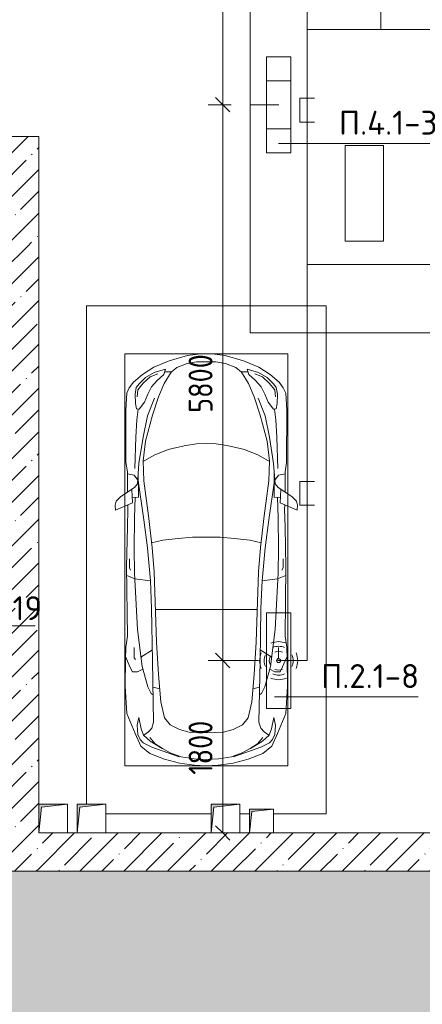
# Model space of a CAD drawing. Header units: millimetres. Extents: x -32229 to 170644, y -13689 to 125138.
# Tile 38 of 208: x 5236 to 9440, y 34587 to 44863. Entities that reach past the tile are written whole.
import ezdxf

# ---------------------------------------------------------------- set-up
doc = ezdxf.new("R2010")
doc.units = ezdxf.units.MM
for name, color, linetype, lineweight in [('A-ANNO-DIMS', 7, 'Continuous', 9), ('A-ANNO-DIMS-200', 7, 'Continuous', 9), ('A-ANNO-NOTE', 7, 'Continuous', 18), ('A-DETL-GENF', 7, 'Continuous', 18), ('A-DETL-THIN', 7, 'Continuous', 9), ('A-FLOR', 7, 'Continuous', 18), ('A-FLOR-PATT', 7, 'Continuous', 40), ('A-WALL', 7, 'Continuous', 18), ('A-WALL-PATT', 7, 'Continuous', 40), ('C-PRKG', 7, 'Continuous', 18), ('G-ANNO-TEXT', 7, 'Continuous', 9), ('M-EQPM', 7, 'Continuous', 18), ('S-COLS', 7, 'Continuous', 18)]:
    doc.layers.add(name, color=color, linetype=linetype, lineweight=lineweight)
doc.layers.add('A-DETL', color=7, linetype='Continuous', lineweight=9, true_color=0x00a600)
doc.styles.add('GOST Common_6', font='GOST_Common.ttf', dxfattribs={"width": 0.9, "height": 250})
doc.styles.add('ISOCPEUR', font='isocpeur.ttf', dxfattribs={"height": 250})
doc.dimstyles.new('ГОСТ_2_5_мм2', dxfattribs={"dimscale": 304.8, "dimtxt": 251.428749, "dimasz": 0.492126, "dimexe": 0.492126, "dimexo": 0.656168, "dimgap": 0.098425, "dimtad": 1, "dimdec": 0, "dimdsep": 46, "dimtxsty": 'GOST Common_6', "dimblk1": 'OBLIQUE', "dimblk2": 'OBLIQUE', "dimsah": 1, "dimcen": 0.09, "dimazin": 2, "dimtfac": 1, "dimtdec": 4, "dimtix": 1, "dimtmove": 0, "dimatfit": 3, "dimfxl": 1, "dimtvp": 1, "dimtolj": 1, "dimtzin": 0, "dimarcsym": 2})
pattern_1 = [(45, (0, 0), (-228.0985, 228.0985), []), (45, (228.1, 0), (-228.0985, 228.0985), [403.225, -80.645, 6.706, -73.939])]

# ---------------------------------------------------------------- blocks, each defined once
blk = doc.blocks.new('АР_Машиноместо - 5300x2500_С-V56--01 ЭО')
at = {"layer": 'A-DETL-GENF', "color": 253, "lineweight": 13, "true_color": 0xaaaaaa}
for p, q in [((813, 4729), (659, 4670)), ((970, 4772), (813, 4729)), ((1126, 4794), (970, 4772)), ((1250, 4732), (1122, 4726)), ((1250, 4800), (1126, 4794)), ((1250, 4800), (1374, 4794)), ((1250, 4732), (1378, 4726)), ((1374, 4794), (1530, 4772)), ((1530, 4772), (1687, 4729)), ((1687, 4729), (1841, 4670)), ((659, 4670), (566, 4595)), ((681, 4606), (967, 4704)), ((874, 4665), (791, 4620)), ((988, 4707), (874, 4665)), ((1122, 4726), (988, 4707)), ((1378, 4726), (1512, 4707)), ((1512, 4707), (1626, 4665)), ((1819, 4606), (1533, 4704)), ((1626, 4665), (1709, 4620)), ((1841, 4670), (1934, 4595)), ((566, 4595), (507, 4463)), ((536, 4471), (558, 4526)), ((558, 4526), (591, 4560)), ((591, 4560), (681, 4606)), ((662, 4543), (595, 4479)), ((717, 4569), (660, 4505)), ((788, 4618), (662, 4543)), ((791, 4620), (717, 4569)), ((1709, 4620), (1783, 4569)), ((1712, 4618), (1838, 4543)), ((1783, 4569), (1840, 4505)), ((1909, 4560), (1819, 4606)), ((1838, 4543), (1905, 4479)), ((1942, 4526), (1909, 4560)), ((1934, 4595), (1993, 4463)), ((1964, 4471), (1942, 4526)), ((507, 4463), (420, 4254)), ((528, 4375), (536, 4471)), ((595, 4479), (569, 4413)), ((645, 4445), (597, 4481)), ((680, 4406), (645, 4445)), ((873, 4370), (970, 4419)), ((970, 4419), (1070, 4447)), ((1070, 4447), (1167, 4453)), ((1167, 4453), (1250, 4454)), ((1333, 4453), (1250, 4454)), ((1430, 4447), (1333, 4453)), ((1530, 4419), (1430, 4447)), ((1627, 4370), (1530, 4419)), ((1820, 4406), (1855, 4445)), ((1855, 4445), (1903, 4481)), ((1905, 4479), (1931, 4413)), ((1972, 4375), (1964, 4471)), ((1993, 4463), (2080, 4254)), ((544, 4295), (528, 4375)), ((569, 4413), (544, 4295)), ((700, 4345), (680, 4406)), ((689, 3706), (700, 4345)), ((812, 4299), (873, 4370)), ((1688, 4299), (1627, 4370)), ((1800, 4345), (1820, 4406)), ((1811, 3706), (1800, 4345)), ((1931, 4413), (1956, 4295)), ((1956, 4295), (1972, 4375)), ((420, 4254), (403, 3968)), ((774, 4133), (812, 4299)), ((1726, 4133), (1688, 4299)), ((2080, 4254), (2097, 3968)), ((752, 3846), (774, 4133)), ((1748, 3846), (1726, 4133)), ((639, 3975), (675, 4045)), ((675, 4045), (695, 4058)), ((1825, 4045), (1805, 4058)), ((1861, 3975), (1825, 4045)), ((403, 3968), (406, 3688)), ((579, 3763), (639, 3975)), ((1921, 3763), (1861, 3975)), ((2097, 3968), (2094, 3688)), ((453, 3766), (478, 3819)), ((478, 3819), (533, 3818)), ((533, 3818), (586, 3790)), ((731, 3508), (752, 3846)), ((1769, 3508), (1748, 3846)), ((1967, 3818), (1914, 3790)), ((2022, 3819), (1967, 3818)), ((2047, 3766), (2022, 3819)), ((408, 3667), (453, 3766)), ((531, 3375), (579, 3763)), ((679, 3159), (689, 3706)), ((1821, 3159), (1811, 3706)), ((1969, 3375), (1921, 3763)), ((2092, 3667), (2047, 3766)), ((406, 3688), (409, 3560)), ((495, 3566), (497, 3672)), ((497, 3672), (510, 3691)), ((687, 3589), (566, 3664)), ((1813, 3589), (1934, 3664)), ((2003, 3672), (1990, 3691)), ((2005, 3566), (2003, 3672)), ((2094, 3688), (2091, 3560)), ((409, 3560), (426, 3447)), ((705, 2775), (731, 3508)), ((1795, 2775), (1769, 3508)), ((2091, 3560), (2074, 3447)), ((426, 3447), (418, 2723)), ((2074, 3447), (2082, 2723)), ((501, 2790), (531, 3375)), ((1999, 2790), (1969, 3375)), ((666, 2865), (679, 3159)), ((1834, 2865), (1821, 3159)), ((505, 2847), (421, 2813)), ((496, 2532), (501, 2790)), ((666, 2867), (505, 2847)), ((637, 2526), (666, 2867)), ((684, 2522), (705, 2775)), ((1816, 2522), (1795, 2775)), ((1834, 2867), (1995, 2847)), ((1863, 2526), (1834, 2867)), ((1995, 2847), (2079, 2813)), ((2004, 2532), (1999, 2790)), ((418, 2723), (428, 2308)), ((448, 2734), (460, 2756)), ((448, 2639), (448, 2734)), ((2052, 2734), (2040, 2756)), ((2052, 2639), (2052, 2734)), ((2082, 2723), (2072, 2308)), ((500, 2210), (496, 2532)), ((637, 2526), (597, 2231)), ((645, 2192), (684, 2522)), ((1855, 2192), (1816, 2522)), ((1863, 2526), (1903, 2231)), ((2000, 2210), (2004, 2532)), ((428, 2308), (432, 2120)), ((2072, 2308), (2068, 2120)), ((506, 1996), (500, 2210)), ((597, 2231), (535, 1798)), ((596, 1825), (645, 2192)), ((1904, 1825), (1855, 2192)), ((1903, 2231), (1965, 1798)), ((1994, 1996), (2000, 2210)), ((297, 2080), (301, 2131)), ((309, 2036), (297, 2080)), ((301, 2131), (480, 2053)), ((432, 2120), (431, 2074)), ((2199, 2131), (2020, 2053)), ((2068, 2120), (2069, 2074)), ((2191, 2036), (2203, 2080)), ((2203, 2080), (2199, 2131)), ((358, 1990), (309, 2036)), ((501, 1894), (358, 1990)), ((480, 2053), (471, 1914)), ((541, 1994), (476, 1998)), ((541, 1994), (540, 1733)), ((1959, 1994), (2024, 1998)), ((1959, 1994), (1960, 1733)), ((1999, 1894), (2142, 1990)), ((2020, 2053), (2029, 1914)), ((2142, 1990), (2191, 2036)), ((427, 1731), (427, 1943)), ((531, 1858), (501, 1894)), ((547, 1643), (531, 1858)), ((1953, 1643), (1969, 1858)), ((1969, 1858), (1999, 1894)), ((2073, 1731), (2073, 1943)), ((495, 1765), (427, 1753)), ((534, 1817), (495, 1765)), ((589, 1616), (596, 1825)), ((1911, 1616), (1904, 1825)), ((1966, 1817), (2005, 1765)), ((2005, 1765), (2073, 1753)), ((411, 1634), (427, 1731)), ((2089, 1634), (2073, 1731)), ((409, 1087), (411, 1634)), ((615, 1410), (589, 1616)), ((590, 1624), (704, 1557)), ((704, 1557), (853, 1499)), ((1796, 1557), (1647, 1499)), ((1910, 1624), (1796, 1557)), ((1885, 1410), (1911, 1616)), ((2091, 1087), (2089, 1634)), ((853, 1499), (1017, 1460)), ((1017, 1460), (1147, 1439)), ((1147, 1439), (1250, 1434)), ((1353, 1439), (1250, 1434)), ((1483, 1460), (1353, 1439)), ((1647, 1499), (1483, 1460)), ((687, 1141), (615, 1410)), ((1813, 1141), (1885, 1410)), ((749, 950), (687, 1141)), ((1751, 950), (1813, 1141)), ((421, 911), (409, 1087)), ((510, 1019), (522, 1074)), ((522, 1074), (549, 1076)), ((549, 1076), (603, 1005)), ((1951, 1076), (1897, 1005)), ((1978, 1074), (1951, 1076)), ((1990, 1019), (1978, 1074)), ((2079, 911), (2091, 1087)), ((506, 920), (510, 1019)), ((603, 1005), (639, 920)), ((809, 809), (749, 950)), ((1691, 809), (1751, 950)), ((1897, 1005), (1861, 920)), ((1994, 920), (1990, 1019)), ((446, 853), (421, 911)), ((489, 796), (446, 853)), ((519, 852), (506, 920)), ((550, 812), (519, 852)), ((639, 920), (677, 844)), ((677, 844), (738, 778)), ((1823, 844), (1762, 778)), ((1861, 920), (1823, 844)), ((1950, 812), (1981, 852)), ((1981, 852), (1994, 920)), ((2011, 796), (2054, 853)), ((2054, 853), (2079, 911)), ((584, 715), (489, 796)), ((616, 746), (550, 812)), ((704, 696), (616, 746)), ((738, 778), (805, 716)), ((882, 692), (809, 809)), ((1618, 692), (1691, 809)), ((1762, 778), (1695, 716)), ((1796, 696), (1884, 746)), ((1884, 746), (1950, 812)), ((1916, 715), (2011, 796)), ((702, 640), (584, 715)), ((862, 572), (702, 640)), ((825, 661), (704, 696)), ((805, 716), (825, 661)), ((888, 686), (815, 687)), ((941, 642), (882, 692)), ((1051, 599), (941, 642)), ((1449, 599), (1559, 642)), ((1559, 642), (1618, 692)), ((1612, 686), (1685, 687)), ((1638, 572), (1798, 640)), ((1695, 716), (1675, 661)), ((1675, 661), (1796, 696)), ((1798, 640), (1916, 715)), ((1053, 518), (862, 572)), ((1149, 583), (1051, 599)), ((1165, 503), (1053, 518)), ((1250, 582), (1149, 583)), ((1250, 582), (1351, 583)), ((1335, 503), (1447, 518)), ((1351, 583), (1449, 599)), ((1447, 518), (1638, 572)), ((1250, 500), (1165, 503)), ((1250, 500), (1335, 503))]:
    blk.add_line(p, q, dxfattribs=at)
at = {"layer": 'A-DETL-GENF', "color": 254, "lineweight": 13, "true_color": 0xd4d4d4}
for p, q in [((695, 3980), (765, 3997)), ((1805, 3980), (1735, 3997)), ((715, 3168), (1250, 3167)), ((1785, 3168), (1250, 3167)), ((678, 2473), (795, 2446)), ((1822, 2473), (1705, 2446)), ((795, 2446), (956, 2427)), ((956, 2427), (1105, 2414)), ((1105, 2414), (1250, 2413)), ((1395, 2414), (1250, 2413)), ((1544, 2427), (1395, 2414)), ((1705, 2446), (1544, 2427)), ((514, 1369), (502, 1696)), ((1986, 1369), (1998, 1696)), ((590, 1368), (547, 1643)), ((1910, 1368), (1953, 1643)), ((525, 1189), (514, 1369)), ((637, 1146), (590, 1368)), ((1863, 1146), (1910, 1368)), ((1975, 1189), (1986, 1369)), ((537, 1076), (525, 1189)), ((710, 963), (637, 1146)), ((1790, 963), (1863, 1146)), ((1963, 1076), (1975, 1189)), ((535, 874), (528, 949)), ((1965, 874), (1972, 949)), ((592, 805), (535, 874)), ((1908, 805), (1965, 874)), ((665, 740), (592, 805)), ((743, 708), (665, 740)), ((1757, 708), (1835, 740)), ((1835, 740), (1908, 805))]:
    blk.add_line(p, q, dxfattribs=at)
at = {"layer": 'C-PRKG', "color": 253, "lineweight": 13, "true_color": 0xaaaaaa}
for p, q in [((550, 5300), (0, 5300)), ((0, 0), (0, 5300)), ((900, 5300), (800, 5300)), ((2300, 5300), (1200, 5300)), ((2500, 0), (2500, 5200)), ((400, 4800), (2100, 4800)), ((400, 500), (400, 4800)), ((2100, 500), (2100, 4800)), ((400, 500), (2100, 500)), ((2500, 0), (0, 0))]:
    blk.add_line(p, q, dxfattribs=at)
blk = doc.blocks.new('АР_Канал вертикальный прямоугольный - ВК-6260073--01 ЭО')
at = {"layer": 'M-EQPM', "lineweight": 13, "true_color": 0xe2e2e2}
blk.add_hatch(color=254, dxfattribs=at).paths.add_polyline_path([(-150, -150), (-120, 120), (150, 150), (-150, 150)])
at = {"layer": 'M-EQPM', "color": 253, "lineweight": 13, "true_color": 0xaaaaaa}
for p, q in [((150, 150), (-150, 150)), ((-150, 150), (-150, -150)), ((150, 150), (-150, 150)), ((-150, 150), (-150, -150)), ((-150, -150), (-150, 150)), ((-150, 150), (150, 150)), ((-150, -150), (-120, 120)), ((-150, -150), (-120, 120)), ((-120, 120), (150, 150)), ((-120, 120), (150, 150)), ((150, -150), (150, 150)), ((150, 150), (150, -150)), ((-150, -150), (150, -150)), ((150, -150), (-150, -150))]:
    blk.add_line(p, q, dxfattribs=at)
blk = doc.blocks.new('АР_Канал вертикальный прямоугольный - ВК-6260049--01 ЭО')
at = {"layer": 'M-EQPM', "lineweight": 13, "true_color": 0xe2e2e2}
blk.add_hatch(color=254, dxfattribs=at).paths.add_polyline_path([(-125, -125), (-100, 100), (125, 125), (-125, 125)])
at = {"layer": 'M-EQPM', "color": 253, "lineweight": 13, "true_color": 0xaaaaaa}
for p, q in [((125, 125), (-125, 125)), ((-125, 125), (-125, -125)), ((125, 125), (-125, 125)), ((-125, 125), (-125, -125)), ((-125, -125), (-125, 125)), ((-125, 125), (125, 125)), ((-100, 100), (125, 125)), ((-100, 100), (125, 125)), ((125, -125), (125, 125)), ((125, 125), (125, -125)), ((-125, -125), (-100, 100)), ((-125, -125), (-100, 100)), ((-125, -125), (125, -125)), ((125, -125), (-125, -125))]:
    blk.add_line(p, q, dxfattribs=at)
blk = doc.blocks.new('Наметкина 10_РД_АР_П_rvt-1--01 ЭО')
at = {"layer": 'A-FLOR-PATT', "lineweight": 5, "true_color": 0xaaaaaa}
h = blk.add_hatch(dxfattribs=at)
h.set_pattern_fill('FP_1', color=253, style=0, pattern_type=2)
h.set_pattern_definition(pattern_1)
h.paths.add_polyline_path([(-15865, 28050), (16035, 28050), (16035, 35975), (-15865, 35975)])
at = {"layer": 'A-WALL-PATT', "lineweight": 5, "true_color": 0xaaaaaa}
h = blk.add_hatch(dxfattribs=at)
h.set_pattern_fill('FP_1', color=253, style=0, pattern_type=2)
h.set_pattern_definition(pattern_1)
h.paths.add_polyline_path([(5435, 42500), (5435, 43645), (4985, 43645), (4985, 42500), (5035, 42500)])
h = blk.add_hatch(dxfattribs=at)
h.set_pattern_fill('FP_1', color=253, style=0, pattern_type=2)
h.set_pattern_definition(pattern_1)
h.paths.add_polyline_path([(5435, 35975), (5435, 42500), (5035, 42500), (5035, 35975)])
h = blk.add_hatch(dxfattribs=at)
h.set_pattern_fill('FP_1', color=253, style=0, pattern_type=2)
h.set_pattern_definition(pattern_1)
h.paths.add_polyline_path([(13035, 35975), (13035, 36375), (5435, 36375), (5435, 35975), (12549, 35975)])
at = {"layer": 'A-FLOR', "color": 253, "lineweight": 15, "true_color": 0xaaaaaa}
blk.add_line((16035, 35975), (-15865, 35975), dxfattribs=at)
at = {"layer": 'A-WALL', "color": 253, "lineweight": 13, "true_color": 0xaaaaaa}
for p, q in [((5435, 43645), (4985, 43645)), ((5435, 42500), (5435, 43645)), ((5435, 36675), (5435, 42500)), ((5835, 36375), (5735, 36375)), ((7235, 36375), (6135, 36375)), ((7635, 36375), (7535, 36375)), ((13035, 36375), (7885, 36375)), ((5035, 35975), (5435, 35975)), ((5435, 35975), (13035, 35975))]:
    blk.add_line(p, q, dxfattribs=at)
at = {"layer": 'S-COLS', "color": 253, "lineweight": 15, "true_color": 0xaaaaaa}
for p, q in [((9035, 43550), (8635, 43550)), ((8635, 43550), (8635, 42550)), ((9035, 42550), (9035, 43550)), ((8635, 42550), (9035, 42550))]:
    blk.add_line(p, q, dxfattribs=at)
at = {"layer": 'C-PRKG', "color": 253, "lineweight": 13, "true_color": 0xaaaaaa, "rotation": 180}
blk.add_blockref('АР_Машиноместо - 5300x2500_С-V56--01 ЭО', (8435, 41875), dxfattribs=at)
at = {"layer": 'M-EQPM', "color": 253, "lineweight": 13, "true_color": 0xaaaaaa}
for name, p in [('АР_Канал вертикальный прямоугольный - ВК-6260073--01 ЭО', (5585, 36525)), ('АР_Канал вертикальный прямоугольный - ВК-6260073--01 ЭО', (5985, 36525)), ('АР_Канал вертикальный прямоугольный - ВК-6260073--01 ЭО', (7385, 36525)), ('АР_Канал вертикальный прямоугольный - ВК-6260049--01 ЭО', (7760, 36500))]:
    blk.add_blockref(name, p, dxfattribs=at)
blk = doc.blocks.new('DIMBLOCK151--01 ЭО')
at = {"layer": 'A-ANNO-DIMS-200'}
for p, q in [((7356, 49775), (7281, 49850)), ((7695, 49775), (7206, 49775)), ((7356, 49775), (7356, 43975)), ((7356, 49775), (7431, 49700)), ((7356, 49775), (7695, 49775)), ((7356, 43975), (7281, 44050)), ((7443, 43975), (7206, 43975)), ((7356, 43975), (7431, 43900)), ((7356, 43975), (7443, 43975))]:
    blk.add_line(p, q, dxfattribs=at)
at = {"layer": 'A-ANNO-DIMS-200', "color": 0, "insert": (7000, 46559), "char_height": 250, "width": 756.84, "attachment_point": 1, "rotation": 90, "line_spacing_factor": 1.022761, "style": 'GOST Common_6'}
blk.add_mtext('5800', dxfattribs=at)
blk = doc.blocks.new('_Oblique')
at = {"color": 0, "linetype": 'ByBlock', "lineweight": -2}
blk.add_line((-0.5, -0.5), (0.5, 0.5), dxfattribs=at)
blk = doc.blocks.new('DIMBLOCK152--01 ЭО')
at = {"layer": 'A-ANNO-DIMS-200'}
for p, q in [((7356, 43975), (7281, 44050)), ((7443, 43975), (7206, 43975)), ((7356, 43975), (7356, 38175)), ((7356, 43975), (7431, 43900)), ((7356, 43975), (7443, 43975)), ((7356, 38175), (7281, 38250)), ((7730, 38175), (7206, 38175)), ((7356, 38175), (7431, 38100)), ((7356, 38175), (7730, 38175))]:
    blk.add_line(p, q, dxfattribs=at)
at = {"layer": 'A-ANNO-DIMS-200', "color": 0, "insert": (7000, 40759), "char_height": 250, "width": 756.84, "attachment_point": 1, "rotation": 90, "line_spacing_factor": 1.022761, "style": 'GOST Common_6'}
blk.add_mtext('5800', dxfattribs=at)
blk = doc.blocks.new('DIMBLOCK153--01 ЭО')
at = {"layer": 'A-ANNO-DIMS-200'}
for p, q in [((7356, 38175), (7281, 38250)), ((7730, 38175), (7206, 38175)), ((7356, 38175), (7356, 36375)), ((7356, 38175), (7431, 38100)), ((7356, 38175), (7730, 38175)), ((7356, 36375), (7281, 36450)), ((7262, 36375), (7506, 36375)), ((7356, 36375), (7262, 36375)), ((7356, 36375), (7431, 36300))]:
    blk.add_line(p, q, dxfattribs=at)
at = {"layer": 'A-ANNO-DIMS-200', "color": 0, "insert": (7000, 36983), "char_height": 250, "width": 700.59, "attachment_point": 1, "rotation": 90, "line_spacing_factor": 1.022761, "style": 'GOST Common_6'}
blk.add_mtext('1800', dxfattribs=at)

msp = doc.modelspace()

# ---------------------------------------------------------------- linework, layer by layer
at = {"layer": 'A-ANNO-NOTE', "color": 1, "lineweight": 9, "true_color": 0xff0000}
for p, q in [((7814, 43473.9), (7814, 44473.9)), ((7814, 44473.9), (8066.7, 44473.9)), ((8066.7, 44473.9), (8066.7, 43473.9)), ((7814, 44223.9), (8066.7, 44223.9)), ((8066.7, 43723.9), (7814, 43723.9)), ((8066.7, 43473.9), (7814, 43473.9))]:
    msp.add_line(p, q, dxfattribs=at)
at = {"layer": 'A-ANNO-NOTE', "color": 5, "lineweight": 9, "true_color": 0x0000ff}
for p, q in [((7814, 37672.9), (7814, 38672.9)), ((7814, 38672.9), (8066.7, 38672.9)), ((8066.7, 38672.9), (8066.7, 37672.9)), ((8066.7, 37672.9), (7814, 37672.9))]:
    msp.add_line(p, q, dxfattribs=at)
for centre in [(7939.6, 38172.9), (7940.5, 38173.8), (7940.5, 38172), (7941.4, 38172.9)]:
    msp.add_circle(centre, 20, dxfattribs=at)
for centre, radius, start, end in [((7940.5, 38172), 199.6, 66, 114), ((7941.4, 38172.9), 199.6, 156, 204), ((7941.4, 38172.9), 151.5, 156, 204), ((7940.5, 38172), 151.5, 66, 114), ((7940.5, 38172), 99.8, 66, 114), ((7939.6, 38172.9), 151.5, 336, 24), ((7939.6, 38172.9), 199.6, 336, 24), ((7941.4, 38172.9), 99.8, 156, 204), ((7939.6, 38172.9), 99.8, 336, 24), ((7940.5, 38173.8), 151.5, 246, 294), ((7940.5, 38173.8), 99.8, 246, 294), ((7940.5, 38173.8), 199.6, 246, 294)]:
    msp.add_arc(centre, radius, start, end, dxfattribs=at)
at = {"layer": 'A-DETL', "color": 1, "true_color": 0xff0000}
for p, q in [((7643.2, 41595), (7643.2, 96772.6)), ((7943.2, 43974.5), (7643.2, 43974.5)), ((12698.3, 41595), (7643.2, 41595))]:
    msp.add_line(p, q, dxfattribs=at)
at = {"layer": 'A-DETL', "color": 5, "true_color": 0x0000ff}
for p, q in [((8238.2, 38174.6), (8238.2, 96167.2)), ((11335.6, 44760), (8238.2, 44760)), ((8313.2, 44044.5), (8163.2, 44044.5)), ((8163.2, 44044.5), (8163.2, 43794.5)), ((8163.2, 43794.5), (8313.2, 43794.5)), ((12945.3, 42306.5), (8238.2, 42306.5)), ((8313.2, 40044.5), (8163.2, 40044.5)), ((8163.2, 40044.5), (8163.2, 39794.5)), ((8163.2, 39794.5), (8313.2, 39794.5)), ((7930.1, 38174.6), (8238.2, 38174.6))]:
    msp.add_line(p, q, dxfattribs=at)
at = {"layer": 'A-DETL-THIN'}
for p, q in [((9008.8, 45142.5), (9008.8, 44760)), ((7939.2, 43571.9), (9581.6, 43571.9)), ((5399.1, 38536.2), (4246.1, 38536.2)), ((7895.6, 37797), (9395.6, 37797))]:
    msp.add_line(p, q, dxfattribs=at)

# ---------------------------------------------------------------- block references
at = {"lineweight": 5}
msp.add_blockref('Наметкина 10_РД_АР_П_rvt-1--01 ЭО', (0, 0), dxfattribs=at)

# ---------------------------------------------------------------- texts
at = {"layer": 'G-ANNO-TEXT', "char_height": 250, "attachment_point": 1, "line_spacing_factor": 1.139951, "style": 'ISOCPEUR'}
for s, insert, width in [('\\pt600,1200,1800,2400,3000,3600,4200,4800,5400,6000,6600,7200,7800,8400,9000,9600,10200,10800,11400,12000,12600,13200,13800,14400,15000,15600,16200,16800,17400,18000,18600,19200;П.4.1-3', (8569.3, 43912.2), 1042.32), ('\\pt600,1200,1800,2400,3000,3600,4200,4800,5400,6000,6600,7200,7800,8400,9000,9600,10200,10800,11400,12000,12600,13200,13800,14400,15000,15600,16200,16800,17400,18000,18600,19200;П.2.2-19', (4281.6, 38845.9), 1189.78), ('\\pt600,1200,1800,2400,3000,3600,4200,4800,5400,6000,6600,7200,7800,8400,9000,9600,10200,10800,11400,12000,12600,13200,13800,14400,15000,15600,16200,16800,17400,18000,18600,19200;П.2.1-8', (8383.3, 38137.4), 1016.06)]:
    msp.add_mtext(s, dxfattribs=dict(at, insert=insert, width=width))

# ---------------------------------------------------------------- dimensions: what is measured, and where the dimension line sits
at = {"layer": 'A-ANNO-DIMS'}
for base, p1, p2, override, picture, middle in [((7356.2, 43974.5), (7895.3, 49774.9), (7643.2, 43974.5), {"dimpost": '<>', "dimfxl": 5805.870152}, 'DIMBLOCK151--01 ЭО', (7201.2, 46874.7)), ((7356.2, 38174.6), (7643.2, 43974.5), (7930.1, 38174.6), {"dimpost": '<>', "dimfxl": 5807.016613}, 'DIMBLOCK152--01 ЭО', (7201.2, 41074.5)), ((7356.2, 36375), (7930.1, 38174.6), (7462.3, 36375), {"dimpost": '<>', "dimfxl": 1859.380963}, 'DIMBLOCK153--01 ЭО', (7201.2, 37274.8))]:
    dim = msp.add_linear_dim(base=base, p1=p1, p2=p2, angle=90, dimstyle='ГОСТ_2_5_мм2', override=override, dxfattribs=at)
    dim.commit()
    dim.dimension.update_dxf_attribs({"geometry": picture, "text_midpoint": middle})

doc.saveas('drawing.dxf')
